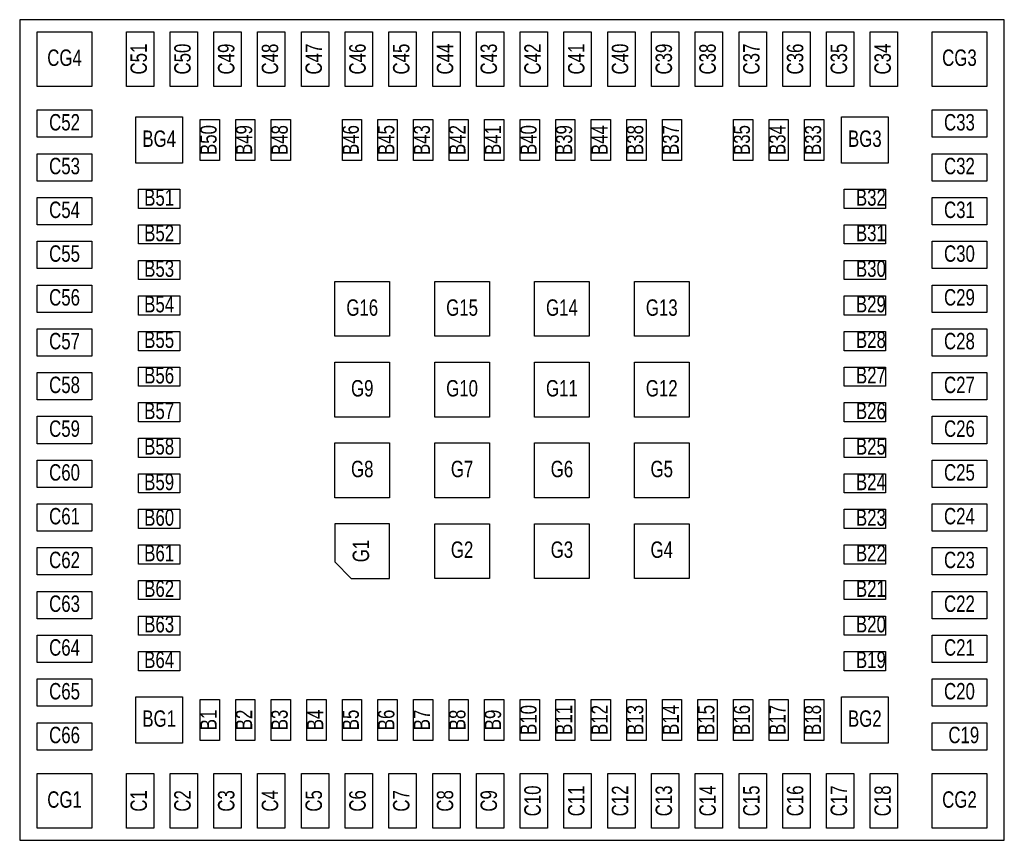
# Model space of a CAD drawing. Extents: x -9 to 9, y -7.5 to 7.5.
import ezdxf
from ezdxf.enums import TextEntityAlignment as Align

# ---------------------------------------------------------------- set-up
doc = ezdxf.new("R2010")
doc.units = 0
for name, color, linetype in [('PG_ASSEMBLY_TOP', 4, 'CONTINUOUS'), ('PG_PIN_NUMBER', 7, 'CONTINUOUS'), ('PIN_TOP', 92, 'CONTINUOUS')]:
    doc.layers.add(name, color=color, linetype=linetype)

msp = doc.modelspace()

# ---------------------------------------------------------------- linework, layer by layer
at = {"layer": 'PG_ASSEMBLY_TOP'}
for points in [[(-9, 7.5), (-9, -7.5)], [(9, 7.5), (-9, 7.5)], [(9, -7.5), (9, 7.5)], [(-9, -7.5), (9, -7.5)]]:
    msp.add_lwpolyline(points, dxfattribs=at)
at = {"layer": 'PIN_TOP'}
for points in [[(-8.68, 6.28), (-8.68, 7.28), (-7.68, 7.28), (-7.68, 6.28)], [(-7.05, 6.28), (-7.05, 7.28), (-6.55, 7.28), (-6.55, 6.28)], [(-6.25, 6.28), (-6.25, 7.28), (-5.75, 7.28), (-5.75, 6.28)], [(-5.45, 6.28), (-5.45, 7.28), (-4.95, 7.28), (-4.95, 6.28)], [(-4.65, 6.28), (-4.65, 7.28), (-4.15, 7.28), (-4.15, 6.28)], [(-3.85, 6.28), (-3.85, 7.28), (-3.35, 7.28), (-3.35, 6.28)], [(-3.05, 6.28), (-3.05, 7.28), (-2.55, 7.28), (-2.55, 6.28)], [(-2.25, 6.28), (-2.25, 7.28), (-1.75, 7.28), (-1.75, 6.28)], [(-1.45, 6.28), (-1.45, 7.28), (-0.95, 7.28), (-0.95, 6.28)], [(-0.65, 6.28), (-0.65, 7.28), (-0.15, 7.28), (-0.15, 6.28)], [(0.15, 6.28), (0.15, 7.28), (0.65, 7.28), (0.65, 6.28)], [(0.95, 6.28), (0.95, 7.28), (1.45, 7.28), (1.45, 6.28)], [(1.75, 6.28), (1.75, 7.28), (2.25, 7.28), (2.25, 6.28)], [(2.55, 6.28), (2.55, 7.28), (3.05, 7.28), (3.05, 6.28)], [(3.35, 6.28), (3.35, 7.28), (3.85, 7.28), (3.85, 6.28)], [(4.15, 6.28), (4.15, 7.28), (4.65, 7.28), (4.65, 6.28)], [(4.95, 6.28), (4.95, 7.28), (5.45, 7.28), (5.45, 6.28)], [(5.75, 6.28), (5.75, 7.28), (6.25, 7.28), (6.25, 6.28)], [(6.55, 6.28), (6.55, 7.28), (7.05, 7.28), (7.05, 6.28)], [(7.68, 6.28), (7.68, 7.28), (8.68, 7.28), (8.68, 6.28)], [(-7.68, 5.35), (-8.68, 5.35), (-8.68, 5.85), (-7.68, 5.85)], [(8.68, 5.35), (7.68, 5.35), (7.68, 5.85), (8.68, 5.85)], [(-6.875, 4.875), (-6.875, 5.725), (-6.025, 5.725), (-6.025, 4.875)], [(-5.7, 4.925), (-5.7, 5.675), (-5.35, 5.675), (-5.35, 4.925)], [(-5.05, 4.925), (-5.05, 5.675), (-4.7, 5.675), (-4.7, 4.925)], [(-4.4, 4.925), (-4.4, 5.675), (-4.05, 5.675), (-4.05, 4.925)], [(-3.1, 4.925), (-3.1, 5.675), (-2.75, 5.675), (-2.75, 4.925)], [(-2.45, 4.925), (-2.45, 5.675), (-2.1, 5.675), (-2.1, 4.925)], [(-1.8, 4.925), (-1.8, 5.675), (-1.45, 5.675), (-1.45, 4.925)], [(-1.15, 4.925), (-1.15, 5.675), (-0.8, 5.675), (-0.8, 4.925)], [(-0.5, 4.925), (-0.5, 5.675), (-0.15, 5.675), (-0.15, 4.925)], [(0.15, 4.925), (0.15, 5.675), (0.5, 5.675), (0.5, 4.925)], [(0.8, 4.925), (0.8, 5.675), (1.15, 5.675), (1.15, 4.925)], [(1.45, 4.925), (1.45, 5.675), (1.8, 5.675), (1.8, 4.925)], [(2.1, 4.925), (2.1, 5.675), (2.45, 5.675), (2.45, 4.925)], [(2.75, 4.925), (2.75, 5.675), (3.1, 5.675), (3.1, 4.925)], [(4.05, 4.925), (4.05, 5.675), (4.4, 5.675), (4.4, 4.925)], [(4.7, 4.925), (4.7, 5.675), (5.05, 5.675), (5.05, 4.925)], [(5.35, 4.925), (5.35, 5.675), (5.7, 5.675), (5.7, 4.925)], [(6.025, 4.875), (6.025, 5.725), (6.875, 5.725), (6.875, 4.875)], [(-7.68, 4.55), (-8.68, 4.55), (-8.68, 5.05), (-7.68, 5.05)], [(8.68, 4.55), (7.68, 4.55), (7.68, 5.05), (8.68, 5.05)], [(-6.075, 4.05), (-6.825, 4.05), (-6.825, 4.4), (-6.075, 4.4)], [(6.825, 4.05), (6.075, 4.05), (6.075, 4.4), (6.825, 4.4)], [(-7.68, 3.75), (-8.68, 3.75), (-8.68, 4.25), (-7.68, 4.25)], [(8.68, 3.75), (7.68, 3.75), (7.68, 4.25), (8.68, 4.25)], [(-6.075, 3.4), (-6.825, 3.4), (-6.825, 3.75), (-6.075, 3.75)], [(6.825, 3.4), (6.075, 3.4), (6.075, 3.75), (6.825, 3.75)], [(-7.68, 2.95), (-8.68, 2.95), (-8.68, 3.45), (-7.68, 3.45)], [(8.68, 2.95), (7.68, 2.95), (7.68, 3.45), (8.68, 3.45)], [(-6.075, 2.75), (-6.825, 2.75), (-6.825, 3.1), (-6.075, 3.1)], [(6.825, 2.75), (6.075, 2.75), (6.075, 3.1), (6.825, 3.1)], [(-3.2375, 1.7125), (-3.2375, 2.7125), (-2.2375, 2.7125), (-2.2375, 1.7125)], [(-1.4125, 1.7125), (-1.4125, 2.7125), (-0.4125, 2.7125), (-0.4125, 1.7125)], [(0.4125, 1.7125), (0.4125, 2.7125), (1.4125, 2.7125), (1.4125, 1.7125)], [(2.2375, 1.7125), (2.2375, 2.7125), (3.2375, 2.7125), (3.2375, 1.7125)], [(-7.68, 2.15), (-8.68, 2.15), (-8.68, 2.65), (-7.68, 2.65)], [(8.68, 2.15), (7.68, 2.15), (7.68, 2.65), (8.68, 2.65)], [(-6.075, 2.1), (-6.825, 2.1), (-6.825, 2.45), (-6.075, 2.45)], [(6.825, 2.1), (6.075, 2.1), (6.075, 2.45), (6.825, 2.45)], [(-7.68, 1.35), (-8.68, 1.35), (-8.68, 1.85), (-7.68, 1.85)], [(-6.075, 1.45), (-6.825, 1.45), (-6.825, 1.8), (-6.075, 1.8)], [(6.825, 1.45), (6.075, 1.45), (6.075, 1.8), (6.825, 1.8)], [(8.68, 1.35), (7.68, 1.35), (7.68, 1.85), (8.68, 1.85)], [(-6.075, 0.8), (-6.825, 0.8), (-6.825, 1.15), (-6.075, 1.15)], [(-3.2375, 0.2375), (-3.2375, 1.2375), (-2.2375, 1.2375), (-2.2375, 0.2375)], [(-1.4125, 0.2375), (-1.4125, 1.2375), (-0.4125, 1.2375), (-0.4125, 0.2375)], [(0.4125, 0.2375), (0.4125, 1.2375), (1.4125, 1.2375), (1.4125, 0.2375)], [(2.2375, 0.2375), (2.2375, 1.2375), (3.2375, 1.2375), (3.2375, 0.2375)], [(6.825, 0.8), (6.075, 0.8), (6.075, 1.15), (6.825, 1.15)], [(-7.68, 0.55), (-8.68, 0.55), (-8.68, 1.05), (-7.68, 1.05)], [(8.68, 0.55), (7.68, 0.55), (7.68, 1.05), (8.68, 1.05)], [(-6.075, 0.15), (-6.825, 0.15), (-6.825, 0.5), (-6.075, 0.5)], [(6.825, 0.15), (6.075, 0.15), (6.075, 0.5), (6.825, 0.5)], [(-7.68, -0.25), (-8.68, -0.25), (-8.68, 0.25), (-7.68, 0.25)], [(8.68, -0.25), (7.68, -0.25), (7.68, 0.25), (8.68, 0.25)], [(-6.075, -0.5), (-6.825, -0.5), (-6.825, -0.15), (-6.075, -0.15)], [(6.825, -0.5), (6.075, -0.5), (6.075, -0.15), (6.825, -0.15)], [(-3.2375, -1.2375), (-3.2375, -0.2375), (-2.2375, -0.2375), (-2.2375, -1.2375)], [(-1.4125, -1.2375), (-1.4125, -0.2375), (-0.4125, -0.2375), (-0.4125, -1.2375)], [(0.4125, -1.2375), (0.4125, -0.2375), (1.4125, -0.2375), (1.4125, -1.2375)], [(2.2375, -1.2375), (2.2375, -0.2375), (3.2375, -0.2375), (3.2375, -1.2375)], [(-7.68, -1.05), (-8.68, -1.05), (-8.68, -0.55), (-7.68, -0.55)], [(8.68, -1.05), (7.68, -1.05), (7.68, -0.55), (8.68, -0.55)], [(-6.075, -1.15), (-6.825, -1.15), (-6.825, -0.8), (-6.075, -0.8)], [(6.825, -1.15), (6.075, -1.15), (6.075, -0.8), (6.825, -0.8)], [(-7.68, -1.85), (-8.68, -1.85), (-8.68, -1.35), (-7.68, -1.35)], [(8.68, -1.85), (7.68, -1.85), (7.68, -1.35), (8.68, -1.35)], [(-6.075, -1.8), (-6.825, -1.8), (-6.825, -1.45), (-6.075, -1.45)], [(6.825, -1.8), (6.075, -1.8), (6.075, -1.45), (6.825, -1.45)], [(-2.2375, -1.7125), (-3.2375, -1.7125), (-3.2375, -2.4125), (-2.9375, -2.7125), (-2.2375, -2.7125)], [(-1.4125, -2.7125), (-1.4125, -1.7125), (-0.4125, -1.7125), (-0.4125, -2.7125)], [(0.4125, -2.7125), (0.4125, -1.7125), (1.4125, -1.7125), (1.4125, -2.7125)], [(2.2375, -2.7125), (2.2375, -1.7125), (3.2375, -1.7125), (3.2375, -2.7125)], [(-7.68, -2.65), (-8.68, -2.65), (-8.68, -2.15), (-7.68, -2.15)], [(-6.075, -2.45), (-6.825, -2.45), (-6.825, -2.1), (-6.075, -2.1)], [(6.825, -2.45), (6.075, -2.45), (6.075, -2.1), (6.825, -2.1)], [(8.68, -2.65), (7.68, -2.65), (7.68, -2.15), (8.68, -2.15)], [(-6.075, -3.1), (-6.825, -3.1), (-6.825, -2.75), (-6.075, -2.75)], [(6.825, -3.1), (6.075, -3.1), (6.075, -2.75), (6.825, -2.75)], [(-7.68, -3.45), (-8.68, -3.45), (-8.68, -2.95), (-7.68, -2.95)], [(8.68, -3.45), (7.68, -3.45), (7.68, -2.95), (8.68, -2.95)], [(-6.075, -3.75), (-6.825, -3.75), (-6.825, -3.4), (-6.075, -3.4)], [(6.825, -3.75), (6.075, -3.75), (6.075, -3.4), (6.825, -3.4)], [(-7.68, -4.25), (-8.68, -4.25), (-8.68, -3.75), (-7.68, -3.75)], [(8.68, -4.25), (7.68, -4.25), (7.68, -3.75), (8.68, -3.75)], [(-6.075, -4.4), (-6.825, -4.4), (-6.825, -4.05), (-6.075, -4.05)], [(6.825, -4.4), (6.075, -4.4), (6.075, -4.05), (6.825, -4.05)], [(-7.68, -5.05), (-8.68, -5.05), (-8.68, -4.55), (-7.68, -4.55)], [(8.68, -5.05), (7.68, -5.05), (7.68, -4.55), (8.68, -4.55)], [(-6.875, -5.725), (-6.875, -4.875), (-6.025, -4.875), (-6.025, -5.725)], [(-5.7, -5.675), (-5.7, -4.925), (-5.35, -4.925), (-5.35, -5.675)], [(-5.05, -5.675), (-5.05, -4.925), (-4.7, -4.925), (-4.7, -5.675)], [(-4.4, -5.675), (-4.4, -4.925), (-4.05, -4.925), (-4.05, -5.675)], [(-3.75, -5.675), (-3.75, -4.925), (-3.4, -4.925), (-3.4, -5.675)], [(-3.1, -5.675), (-3.1, -4.925), (-2.75, -4.925), (-2.75, -5.675)], [(-2.45, -5.675), (-2.45, -4.925), (-2.1, -4.925), (-2.1, -5.675)], [(-1.8, -5.675), (-1.8, -4.925), (-1.45, -4.925), (-1.45, -5.675)], [(-1.15, -5.675), (-1.15, -4.925), (-0.8, -4.925), (-0.8, -5.675)], [(-0.5, -5.675), (-0.5, -4.925), (-0.15, -4.925), (-0.15, -5.675)], [(0.15, -5.675), (0.15, -4.925), (0.5, -4.925), (0.5, -5.675)], [(0.8, -5.675), (0.8, -4.925), (1.15, -4.925), (1.15, -5.675)], [(1.45, -5.675), (1.45, -4.925), (1.8, -4.925), (1.8, -5.675)], [(2.1, -5.675), (2.1, -4.925), (2.45, -4.925), (2.45, -5.675)], [(2.75, -5.675), (2.75, -4.925), (3.1, -4.925), (3.1, -5.675)], [(3.4, -5.675), (3.4, -4.925), (3.75, -4.925), (3.75, -5.675)], [(4.05, -5.675), (4.05, -4.925), (4.4, -4.925), (4.4, -5.675)], [(4.7, -5.675), (4.7, -4.925), (5.05, -4.925), (5.05, -5.675)], [(5.35, -5.675), (5.35, -4.925), (5.7, -4.925), (5.7, -5.675)], [(6.025, -5.725), (6.025, -4.875), (6.875, -4.875), (6.875, -5.725)], [(-7.68, -5.85), (-8.68, -5.85), (-8.68, -5.35), (-7.68, -5.35)], [(8.68, -5.85), (7.68, -5.85), (7.68, -5.35), (8.68, -5.35)], [(-8.68, -7.28), (-8.68, -6.28), (-7.68, -6.28), (-7.68, -7.28)], [(-7.05, -7.28), (-7.05, -6.28), (-6.55, -6.28), (-6.55, -7.28)], [(-6.25, -7.28), (-6.25, -6.28), (-5.75, -6.28), (-5.75, -7.28)], [(-5.45, -7.28), (-5.45, -6.28), (-4.95, -6.28), (-4.95, -7.28)], [(-4.65, -7.28), (-4.65, -6.28), (-4.15, -6.28), (-4.15, -7.28)], [(-3.85, -7.28), (-3.85, -6.28), (-3.35, -6.28), (-3.35, -7.28)], [(-3.05, -7.28), (-3.05, -6.28), (-2.55, -6.28), (-2.55, -7.28)], [(-2.25, -7.28), (-2.25, -6.28), (-1.75, -6.28), (-1.75, -7.28)], [(-1.45, -7.28), (-1.45, -6.28), (-0.95, -6.28), (-0.95, -7.28)], [(-0.65, -7.28), (-0.65, -6.28), (-0.15, -6.28), (-0.15, -7.28)], [(0.15, -7.28), (0.15, -6.28), (0.65, -6.28), (0.65, -7.28)], [(0.95, -7.28), (0.95, -6.28), (1.45, -6.28), (1.45, -7.28)], [(1.75, -7.28), (1.75, -6.28), (2.25, -6.28), (2.25, -7.28)], [(2.55, -7.28), (2.55, -6.28), (3.05, -6.28), (3.05, -7.28)], [(3.35, -7.28), (3.35, -6.28), (3.85, -6.28), (3.85, -7.28)], [(4.15, -7.28), (4.15, -6.28), (4.65, -6.28), (4.65, -7.28)], [(4.95, -7.28), (4.95, -6.28), (5.45, -6.28), (5.45, -7.28)], [(5.75, -7.28), (5.75, -6.28), (6.25, -6.28), (6.25, -7.28)], [(6.55, -7.28), (6.55, -6.28), (7.05, -6.28), (7.05, -7.28)], [(7.68, -7.28), (7.68, -6.28), (8.68, -6.28), (8.68, -7.28)]]:
    msp.add_lwpolyline(points, close=True, dxfattribs=at)

# ---------------------------------------------------------------- texts
at = {"layer": 'PG_PIN_NUMBER', "width": 0.766667}
for s, p in [('C51', (-6.675, 6.78)), ('C50', (-5.875, 6.78)), ('C49', (-5.075, 6.78)), ('C48', (-4.275, 6.78)), ('C47', (-3.475, 6.78)), ('C46', (-2.675, 6.78)), ('C45', (-1.875, 6.78)), ('C44', (-1.075, 6.78)), ('C43', (-0.275, 6.78)), ('C42', (0.525, 6.78)), ('C41', (1.325, 6.78)), ('C40', (2.125, 6.78)), ('C39', (2.925, 6.78)), ('C38', (3.725, 6.78)), ('C37', (4.525, 6.78)), ('C36', (5.325, 6.78)), ('C35', (6.125, 6.78)), ('C34', (6.925, 6.78)), ('B50', (-5.4, 5.3)), ('B49', (-4.75, 5.3)), ('B48', (-4.1, 5.3)), ('B46', (-2.8, 5.3)), ('B45', (-2.15, 5.3)), ('B43', (-1.5, 5.3)), ('B42', (-0.85, 5.3)), ('B41', (-0.2, 5.3)), ('B40', (0.45, 5.3)), ('B39', (1.1, 5.3)), ('B44', (1.75, 5.3)), ('B38', (2.4, 5.3)), ('B37', (3.05, 5.3)), ('B35', (4.35, 5.3)), ('B34', (5, 5.3)), ('B33', (5.65, 5.3)), ('G1', (-2.6125, -2.2125)), ('B10', (0.45, -5.3)), ('B12', (1.75, -5.3)), ('B14', (3.05, -5.3)), ('B15', (3.7, -5.3)), ('B16', (4.35, -5.3)), ('B17', (5, -5.3)), ('B18', (5.65, -5.3)), ('B1', (-5.4, -5.3)), ('B2', (-4.75, -5.3)), ('B3', (-4.1, -5.3)), ('B4', (-3.45, -5.3)), ('B5', (-2.8, -5.3)), ('B6', (-2.15, -5.3)), ('B7', (-1.5, -5.3)), ('B8', (-0.85, -5.3)), ('B9', (-0.2, -5.3)), ('B11', (1.1, -5.3)), ('B13', (2.4, -5.3)), ('C1', (-6.675, -6.78)), ('C2', (-5.875, -6.78)), ('C3', (-5.075, -6.78)), ('C4', (-4.275, -6.78)), ('C5', (-3.475, -6.78)), ('C6', (-2.675, -6.78)), ('C7', (-1.875, -6.78)), ('C8', (-1.075, -6.78)), ('C9', (-0.275, -6.78)), ('C10', (0.525, -6.78)), ('C11', (1.325, -6.78)), ('C12', (2.125, -6.78)), ('C13', (2.925, -6.78)), ('C14', (3.725, -6.78)), ('C15', (4.525, -6.78)), ('C16', (5.325, -6.78)), ('C17', (6.125, -6.78)), ('C18', (6.925, -6.78))]:
    msp.add_text(s, height=0.3, rotation=90, dxfattribs=at).set_placement(p, align=Align.CENTER)
for s, p in [('CG4', (-8.18, 6.655)), ('CG3', (8.18, 6.655)), ('C52', (-8.18, 5.475)), ('C33', (8.18, 5.475)), ('BG4', (-6.45, 5.175)), ('BG3', (6.45, 5.175)), ('C53', (-8.18, 4.675)), ('C32', (8.18, 4.675)), ('B51', (-6.45, 4.1)), ('C54', (-8.18, 3.875)), ('C31', (8.18, 3.875)), ('B52', (-6.45, 3.45)), ('C55', (-8.18, 3.075)), ('C30', (8.18, 3.075)), ('B53', (-6.45, 2.8)), ('C56', (-8.18, 2.275)), ('C29', (8.18, 2.275)), ('B54', (-6.45, 2.15)), ('G16', (-2.7375, 2.0875)), ('G15', (-0.9125, 2.0875)), ('G14', (0.9125, 2.0875)), ('G13', (2.7375, 2.0875)), ('B55', (-6.45, 1.5)), ('C57', (-8.18, 1.475)), ('C28', (8.18, 1.475)), ('B56', (-6.45, 0.85)), ('C58', (-8.18, 0.675)), ('G9', (-2.7375, 0.6125)), ('G10', (-0.9125, 0.6125)), ('G11', (0.9125, 0.6125)), ('G12', (2.7375, 0.6125)), ('C27', (8.18, 0.675)), ('B57', (-6.45, 0.2)), ('C59', (-8.18, -0.125)), ('C26', (8.18, -0.125)), ('B58', (-6.45, -0.45)), ('C60', (-8.18, -0.925)), ('G8', (-2.7375, -0.8625)), ('G7', (-0.9125, -0.8625)), ('G6', (0.9125, -0.8625)), ('G5', (2.7375, -0.8625)), ('C25', (8.18, -0.925)), ('B59', (-6.45, -1.1)), ('C61', (-8.18, -1.725)), ('C24', (8.18, -1.725)), ('B60', (-6.45, -1.75)), ('B61', (-6.45, -2.4)), ('G2', (-0.9125, -2.3375)), ('G3', (0.9125, -2.3375)), ('G4', (2.7375, -2.3375)), ('C62', (-8.18, -2.525)), ('C23', (8.18, -2.525)), ('B62', (-6.45, -3.05)), ('C63', (-8.18, -3.325)), ('C22', (8.18, -3.325)), ('B63', (-6.45, -3.7)), ('C64', (-8.18, -4.125)), ('C21', (8.18, -4.125)), ('B64', (-6.45, -4.35)), ('C65', (-8.18, -4.925)), ('C20', (8.18, -4.925)), ('BG1', (-6.45, -5.425)), ('BG2', (6.45, -5.425)), ('C66', (-8.18, -5.725)), ('C19', (8.26, -5.725)), ('CG1', (-8.18, -6.905)), ('CG2', (8.18, -6.905))]:
    msp.add_text(s, height=0.3, dxfattribs=at).set_placement(p, align=Align.CENTER)
for s, p in [('B32', (6.835, 4.1)), ('B31', (6.835, 3.45)), ('B30', (6.835, 2.8)), ('B29', (6.835, 2.15)), ('B28', (6.835, 1.5)), ('B27', (6.835, 0.85)), ('B26', (6.835, 0.2)), ('B25', (6.835, -0.45)), ('B24', (6.835, -1.1)), ('B23', (6.835, -1.75)), ('B22', (6.835, -2.4)), ('B21', (6.835, -3.05)), ('B20', (6.835, -3.7)), ('B19', (6.835, -4.35))]:
    msp.add_text(s, height=0.3, dxfattribs=at).set_placement(p, align=Align.RIGHT)

doc.saveas('drawing.dxf')
